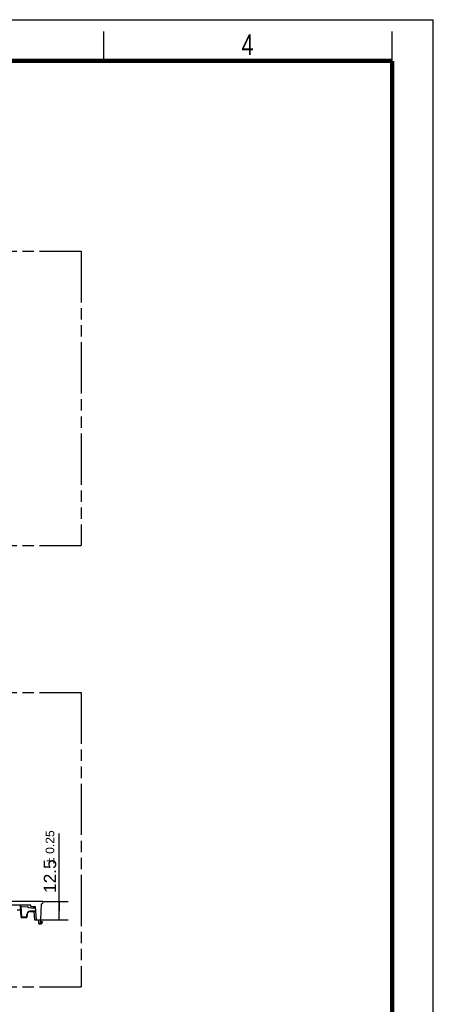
# Model space of a CAD drawing. Header units: millimetres. Extents: x 0 to 210, y 0 to 297.
# Tile 6 of 6: x 140 to 210, y 130 to 297. Entities that reach past the tile are written whole.
import ezdxf

# ---------------------------------------------------------------- set-up
doc = ezdxf.new("R2010")
doc.units = ezdxf.units.MM
doc.header["$LTSCALE"] = 19.36
doc.linetypes.add('PHANTOM', pattern=[0.8, 0.45, -0.05, 0.1, -0.05, 0.1, -0.05])
doc.layers.get('0').update_dxf_attribs({"linetype": 'CONTINUOUS'})
doc.layers.add('DEFAULT_3', color=7, linetype='PHANTOM')
doc.layers.add('Z_DIM_2D', color=7, linetype='CONTINUOUS')
doc.styles.add('TEXTSTYLE_2', font='txt', dxfattribs={"width": 0.75})
doc.styles.add('TEXTSTYLE_3', font='helveticaneueltw1g-ltcn.otf')
doc.styles.add('TEXTSTYLE_4', font='gdt', dxfattribs={"width": 0.7})
doc.dimstyles.new('DIMSTYLE_3', dxfattribs={"dimtxt": 2.1, "dimasz": 3.5, "dimexe": 1.5, "dimexo": 0, "dimgap": 0.525, "dimtad": 1, "dimlfac": 4, "dimdsep": 46, "dimtxsty": 'TEXTSTYLE_3', "dimblk": '_FILLED', "dimblk1": '_FILLED', "dimblk2": '_FILLED', "dimcen": 0.09, "dimclrt": 5, "dimazin": 2, "dimtol": 1, "dimtp": 0.25, "dimtm": 0.25, "dimtfac": 1, "dimtofl": 0, "dimtmove": 0, "dimatfit": 3, "dimldrblk": '_FILLED', "dimfxl": 0, "dimtolj": 1, "dimarcsym": 0})

# ---------------------------------------------------------------- blocks, each defined once
blk = doc.blocks.new('*D5')
at = {"layer": 'Z_DIM_2D', "color": 2, "linetype": 'Continuous', "transparency": 16777216}
for p, q in [((146.39, 145.6), (146.39, 158.73)), ((143.58, 147.16), (147.89, 147.16)), ((146.39, 147.16), (146.39, 145.6)), ((146.39, 144.04), (146.39, 145.6)), ((142.75, 144.04), (147.89, 144.04))]:
    blk.add_line(p, q, dxfattribs=at)
at = {"layer": 'Z_DIM_2D', "color": 5, "linetype": 'Continuous', "transparency": 16777216}
for s, height, style, p in [('0.25', 1.47, 'TEXTSTYLE_3', (145.55, 155.28)), ('12.5', 2.1, 'TEXTSTYLE_3', (145.87, 148.63)), ('`', 1.47, 'TEXTSTYLE_4', (145.55, 153.56))]:
    blk.add_text(s, height=height, rotation=90, dxfattribs=dict(at, style=style)).set_placement(p)
blk = doc.blocks.new('_FILLED')
at = {"color": 0, "linetype": 'ByBlock'}
blk.add_solid([(0, 0), (-1, 0.125), (-1, -0.125)], dxfattribs=at)
blk = doc.blocks.new('_NONE')

msp = doc.modelspace()

# ---------------------------------------------------------------- linework, layer by layer
at = {"color": 2, "linetype": 'Continuous'}
for p, q in [((0, 297), (210, 297)), ((210, 0), (210, 297)), ((154, 290), (154, 295)), ((203, 290), (203, 295))]:
    msp.add_line(p, q, dxfattribs=at)
at = {"color": 7, "linetype": 'Continuous'}
for p, q in [((143.5794, 147.1626), (132.8294, 147.1626)), ((141.5575, 146.5626), (134.8513, 146.5626)), ((139.225, 145.7876), (139.8349, 145.7876)), ((139.7036, 146.5626), (139.9384, 146.2853)), ((139.9019, 144.5099), (139.8003, 146.4483)), ((139.9384, 146.2853), (140.9121, 146.3172)), ((140.9121, 146.3172), (141.226, 146.1719)), ((141.226, 146.1719), (141.9701, 146.0295)), ((141.5794, 146.3126), (141.5575, 146.5626)), ((141.5794, 146.3126), (142.3294, 146.3126)), ((142.0864, 146.0295), (141.9701, 146.0295)), ((142.0864, 146.0295), (142.3331, 146.2697)), ((142.5284, 144.0376), (142.3294, 146.3126)), ((143.301, 146.8045), (143.2044, 144.0376)), ((143.301, 146.8045), (143.5519, 146.8487)), ((143.5794, 147.1626), (143.5519, 146.8487)), ((139.9518, 144.4626), (140.8569, 144.4626)), ((140.9319, 144.9873), (140.9069, 144.5099)), ((141.4312, 145.4612), (142.4039, 145.4612)), ((142.0798, 145.4612), (142.2044, 144.0376)), ((142.2044, 144.0376), (143.2044, 144.0376)), ((142.9517, 143.3627), (142.9045, 144.0376)), ((143.2043, 144.0376), (143.2092, 143.7616)), ((142.9517, 143.3627), (143.2888, 143.3627)), ((143.2092, 143.7616), (143.4487, 143.7063)), ((143.21, 143.7362), (143.2092, 143.7616)), ((143.21, 143.7362), (143.2163, 143.7348)), ((143.4036, 143.6429), (143.2268, 143.3943)), ((143.2881, 143.7195), (143.2618, 143.4727)), ((143.4265, 143.7024), (143.2881, 143.7195)), ((143.4867, 143.5896), (143.3502, 143.3947)), ((143.4265, 143.7024), (143.4521, 143.7024)), ((143.4487, 143.7063), (143.4464, 143.7031)), ((143.5294, 143.7063), (143.4487, 143.7063)), ((143.5302, 143.7016), (143.4958, 143.6069)), ((143.5294, 143.7063), (143.5294, 143.7017))]:
    msp.add_line(p, q, dxfattribs=at)
at = {"color": 9, "linetype": 'Continuous'}
for p, q in [((139.8536, 146.3853), (139.9518, 144.5117)), ((140.8569, 144.5117), (139.9518, 144.5117)), ((139.9518, 144.4626), (139.9518, 144.5117)), ((140.8569, 144.5117), (140.882, 144.9891)), ((140.8569, 144.5117), (140.8569, 144.4626)), ((142.3996, 145.5103), (141.4312, 145.5103)), ((141.4312, 145.4612), (141.4312, 145.5103)), ((143.1657, 143.4312), (142.9469, 143.4312)), ((143.1657, 143.4312), (143.179, 143.45)), ((143.1657, 143.4312), (143.1657, 143.3627)), ((143.2163, 143.7348), (143.1886, 143.4751)), ((143.2888, 143.4338), (143.2549, 143.4338)), ((143.2618, 143.4727), (143.4265, 143.7024)), ((143.4253, 143.6287), (143.2888, 143.4338)), ((143.2888, 143.3627), (143.2888, 143.4338)), ((143.4521, 143.7024), (143.4253, 143.6287))]:
    msp.add_line(p, q, dxfattribs=at)
at = {"color": 7, "linetype": 'Continuous', "const_width": 0.7}
for points in [[(7, 290), (203, 290)], [(203, 7), (203, 290)]]:
    msp.add_lwpolyline(points, dxfattribs=at)
at = {"color": 7, "linetype": 'Continuous'}
for centre, radius, start, end in [((139.9518, 144.5126), 0.05, 183, 270), ((140.8569, 144.5126), 0.05, 270, 357), ((141.4312, 144.9612), 0.5, 90, 177), ((143.1657, 143.4377), 0.075, 270, 324.586666), ((143.2888, 143.4377), 0.075, 270.000052, 325.000252), ((143.425, 143.6327), 0.0753, 325.032331, 339.968288)]:
    msp.add_arc(centre, radius, start, end, dxfattribs=at)
at = {"color": 9, "linetype": 'Continuous'}
for centre, radius, start, end in [((141.4312, 144.9603), 0.55, 90.000241, 177.000684), ((144.2126, 144.756), 1.6129, 235.057875, 236.178296)]:
    msp.add_arc(centre, radius, start, end, dxfattribs=at)
for points, knots in [([(139.9518, 144.5117), (139.9455, 144.5113), (139.9362, 144.5109), (139.9245, 144.5104), (139.917, 144.5101), (139.911, 144.51), (139.906, 144.5096), (139.9039, 144.5101), (139.9019, 144.5096), (139.9019, 144.5099)], [0, 0, 0, 0, 0.38258773, 0.55535831, 0.70683575, 0.83114277, 0.92353015, 0.9804941, 1, 1, 1, 1]), ([(140.9069, 144.5099), (140.9069, 144.5096), (140.9049, 144.5101), (140.9027, 144.5096), (140.8978, 144.51), (140.8918, 144.5101), (140.8843, 144.5104), (140.8726, 144.5109), (140.8633, 144.5113), (140.8569, 144.5117)], [0, 0, 0, 0, 0.0195059, 0.07646985, 0.16885723, 0.29316425, 0.44464169, 0.61741227, 1, 1, 1, 1]), ([(140.9319, 144.9873), (140.9319, 144.987), (140.9299, 144.9875), (140.9277, 144.987), (140.9228, 144.9874), (140.9168, 144.9875), (140.9093, 144.9878), (140.8976, 144.9883), (140.8883, 144.9888), (140.882, 144.9891)], [0, 0, 0, 0, 0.01950574, 0.07646934, 0.16885615, 0.29316243, 0.44463905, 0.61740802, 1, 1, 1, 1]), ([(143.2268, 143.3943), (143.2265, 143.3938), (143.224, 143.3945), (143.2207, 143.396), (143.2147, 143.3992), (143.2038, 143.4056), (143.1871, 143.4164), (143.1732, 143.4259), (143.1657, 143.4312)], [0, 0, 0, 0, 0.02346549, 0.08082669, 0.1723591, 0.29519049, 0.61664654, 1, 1, 1, 1]), ([(143.179, 143.45), (143.1865, 143.4447), (143.2004, 143.4351), (143.2171, 143.4244), (143.228, 143.4179), (143.234, 143.4147), (143.2373, 143.4133), (143.2398, 143.4126), (143.2401, 143.413)], [0, 0, 0, 0, 0.38327353, 0.70463009, 0.827452, 0.91910572, 0.97646893, 1, 1, 1, 1]), ([(143.1886, 143.4751), (143.197, 143.4742), (143.2128, 143.4728), (143.2342, 143.4715), (143.2501, 143.4715), (143.2589, 143.4717), (143.2618, 143.4727)], [0, 0, 0, 0, 0.34443786, 0.64763291, 0.87460675, 1, 1, 1, 1]), ([(143.3148, 143.416), (143.3195, 143.4128), (143.3279, 143.4073), (143.3378, 143.4011), (143.3439, 143.3975), (143.3471, 143.3957), (143.3488, 143.395), (143.3501, 143.3945), (143.3502, 143.3947)], [0, 0, 0, 0, 0.41012737, 0.72740174, 0.84352035, 0.92821767, 0.98016558, 1, 1, 1, 1]), ([(143.4253, 143.6287), (143.4342, 143.6254), (143.4471, 143.6209), (143.4636, 143.6154), (143.4741, 143.612), (143.4826, 143.6095), (143.4895, 143.6075), (143.4929, 143.607), (143.4956, 143.6064), (143.4958, 143.6069)], [0, 0, 0, 0, 0.38321103, 0.55566912, 0.70658082, 0.83027802, 0.92219007, 0.9790595, 1, 1, 1, 1]), ([(143.4253, 143.6287), (143.4329, 143.6233), (143.4441, 143.6156), (143.4584, 143.6061), (143.4676, 143.6001), (143.475, 143.5955), (143.481, 143.5918), (143.4841, 143.5906), (143.4865, 143.5891), (143.4867, 143.5896)], [0, 0, 0, 0, 0.38465282, 0.55724428, 0.70804416, 0.83147686, 0.92306333, 0.97959632, 1, 1, 1, 1])]:
    msp.add_open_spline(points, degree=3, knots=knots, dxfattribs=at)
for points in [[(143.1886, 143.4751), (143.1877, 143.4662), (143.1842, 143.4573), (143.179, 143.45)], [(143.2618, 143.4727), (143.2601, 143.4516), (143.2524, 143.4303), (143.2401, 143.413)]]:
    msp.add_open_spline(points, degree=3, dxfattribs=at)
at = {"color": 7, "linetype": 'Continuous'}
for points, knots in [([(143.288, 143.7195), (143.2795, 143.7205), (143.2557, 143.7262), (143.2318, 143.7312), (143.2163, 143.7348)], [0, 0, 0, 0, 0.34994403, 1, 1, 1, 1]), ([(143.4521, 143.7024), (143.4619, 143.7024), (143.4761, 143.7023), (143.4943, 143.7022), (143.5061, 143.7021), (143.5157, 143.702), (143.5225, 143.7019), (143.5263, 143.7018), (143.5286, 143.7018), (143.5293, 143.7016), (143.5303, 143.7017), (143.5302, 143.7016)], [0, 0, 0, 0, 0.37470945, 0.54675869, 0.69913148, 0.82488036, 0.91956531, 0.95419727, 0.97956213, 0.99502309, 1, 1, 1, 1])]:
    msp.add_open_spline(points, degree=3, knots=knots, dxfattribs=at)
msp.add_open_spline([(143.4036, 143.6429), (143.4159, 143.6602), (143.4241, 143.6813), (143.4265, 143.7024)], degree=3, dxfattribs=at)
at = {"layer": 'DEFAULT_3', "color": 91, "linetype": 'PHANTOM', "true_color": 0x80ff80}
for p, q in [((50.1286, 257.68), (150.1286, 257.68)), ((150.1286, 257.68), (150.1286, 207.68)), ((50.1286, 207.68), (150.1286, 207.68)), ((50.1286, 182.68), (150.1286, 182.68)), ((150.1286, 182.68), (150.1286, 132.68)), ((50.1286, 132.68), (150.1286, 132.68))]:
    msp.add_line(p, q, dxfattribs=at)

# ---------------------------------------------------------------- texts
at = {"color": 5, "linetype": 'Continuous', "style": 'TEXTSTYLE_2', "width": 0.785714}
msp.add_text('4', height=3.5, dxfattribs=at).set_placement((177.3831, 290.9911))

# ---------------------------------------------------------------- dimensions: what is measured, and where the dimension line sits
at = {"layer": 'Z_DIM_2D', "color": 2, "linetype": 'Continuous'}
dim = msp.add_linear_dim(base=(146.3933, 144.0376), p1=(143.5794, 147.1626), p2=(142.7548, 144.0376), angle=270, dimstyle='DIMSTYLE_3', override={"dimblk1": 'NONE', "dimblk2": 'NONE', "dimsah": 1}, dxfattribs=at)
dim.commit()
dim.dimension.update_dxf_attribs({"geometry": '*D5', "text_midpoint": (146.3933, 153.6795), "dimtype": 160})

doc.saveas('drawing.dxf')
